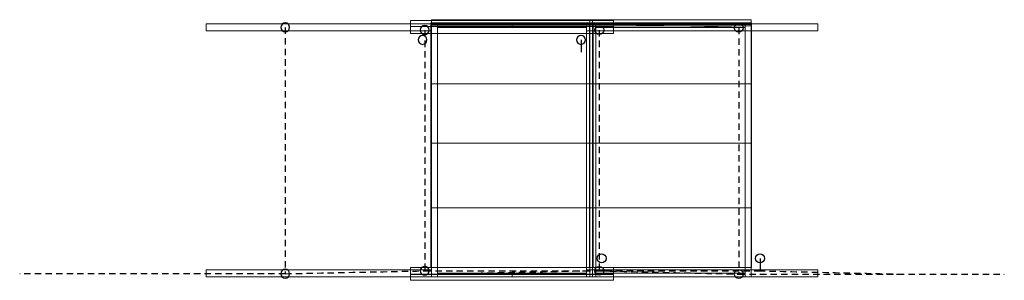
# Model space of a CAD drawing. Header units: inches. Extents: x 6289 to 14922, y -1111 to 883.
# Tile 2 of 2: x 12943 to 14922, y -19 to 504. Entities that reach past the tile are written whole.
import ezdxf

# ---------------------------------------------------------------- set-up
doc = ezdxf.new("R2010")
doc.units = ezdxf.units.IN
doc.header["$LTSCALE"] = 50
doc.header["$MEASUREMENT"] = 0
doc.linetypes.add('DGN Style 2', pattern=[0.426633, 0.25598, -0.170653])
for name, color, linetype, lineweight in [('Cube', 7, 'Continuous', 0), ('Headwall', 7, 'Continuous', 0), ('Section A', 250, 'DGN Style 2', 30), ('Structural Stiff', 7, 'Continuous', 0)]:
    doc.layers.add(name, color=color, linetype=linetype, lineweight=lineweight)

# ---------------------------------------------------------------- blocks, each defined once
blk = doc.blocks.new('FACE')
at = {"layer": 'Cube', "color": 6, "linetype": 'Continuous', "lineweight": 0}
blk.add_3dface([(61.1875, -157.196875, 8.875), (61.1875, -157.196875), (61.1875, 168.803125), (61.1875, 168.803125, 8.875)], dxfattribs=at)
blk = doc.blocks.new('FACE_1')
at = {"layer": 'Cube', "color": 6, "linetype": 'Continuous', "lineweight": 0}
blk.add_3dface([(60.8125, -157.196875, 8.875), (61.1875, -157.196875, 8.875), (61.1875, 168.803125, 8.875), (60.8125, 168.803125, 8.875)], dxfattribs=at)
blk = doc.blocks.new('FACE_2')
at = {"layer": 'Cube', "color": 6, "linetype": 'Continuous', "lineweight": 0}
blk.add_3dface([(60.8125, -157.196875, 5.75), (60.8125, -157.196875, 8.875), (60.8125, 168.803125, 8.875), (60.8125, 168.803125, 5.75)], dxfattribs=at)
blk = doc.blocks.new('FACE_3')
at = {"layer": 'Cube', "color": 6, "linetype": 'Continuous', "lineweight": 0, "elevation": 5.75, "flags": 128}
blk.add_lwpolyline([(58.1875, -157.196875), (60.8125, -157.196875), (60.8125, 168.803125), (58.1875, 168.803125), (58.1875, -146.009), (58.1875, -157.196875), (58.1875, -157.196875)], close=True, dxfattribs=at)
blk = doc.blocks.new('FACE_4')
at = {"layer": 'Cube', "color": 6, "linetype": 'Continuous', "lineweight": 0, "extrusion": (1, 0, 0), "elevation": 58.1875, "flags": 128}
blk.add_lwpolyline([(-157.196875, 16), (-157.196875, 5.75), (-146.009, 5.75), (168.803125, 5.75), (168.803125, 16), (-142.196875, 16), (-157.196875, 16), (-157.196875, 16)], close=True, dxfattribs=at)
blk = doc.blocks.new('FACE_5')
at = {"layer": 'Cube', "color": 6, "linetype": 'Continuous', "lineweight": 0, "elevation": 16, "flags": 128}
blk.add_lwpolyline([(-61.1875, 168.803125), (-61.1875, -157.196875), (58.1875, -157.196875), (58.1875, -142.196875), (58.1875, 168.803125), (-61.1875, 168.803125), (-61.1875, 168.803125)], close=True, dxfattribs=at)
blk = doc.blocks.new('FACE_6')
at = {"layer": 'Cube', "color": 6, "linetype": 'Continuous', "lineweight": 0, "elevation": 16, "flags": 128}
blk.add_lwpolyline([(-61.1875, 168.803125), (-61.1875, -157.196875), (68.6875, -157.196875), (68.6875, -142.196875), (68.6875, 168.803125), (-61.1875, 168.803125), (-61.1875, 168.803125)], close=True, dxfattribs=at)
blk = doc.blocks.new('FACE_7')
at = {"layer": 'Cube', "color": 6, "linetype": 'Continuous', "lineweight": 0}
blk.add_3dface([(-61.1875, -157.196875, 7.125), (-61.1875, -157.196875, 16), (-61.1875, 168.803125, 16), (-61.1875, 168.803125, 7.125)], dxfattribs=at)

msp = doc.modelspace()

# ---------------------------------------------------------------- linework, layer by layer
at = {"layer": 'Cube', "color": 4, "linetype": 'Continuous', "lineweight": 30}
for p, q in [((13752.6, 464, -1715.2), (13752.6, 464, -1691.2)), ((14071.3, 464, -8850.7), (14071.3, 439, -8826.7)), ((14112.6, 25, -1715.2), (14112.6, 25, -1691.2)), ((14431.3, 25, -8850.7), (14431.3, 0, -8826.7))]:
    msp.add_line(p, q, dxfattribs=at)
at = {"layer": 'Cube', "color": 2, "linetype": 'Continuous', "lineweight": 0, "extrusion": (-1, 0, 0), "flags": 128}
for points, elevation in [([(-492.5, -1944.7), (12, -1944.7), (12, -1943.2), (12, -1767.2), (-2, -1767.2), (-492.5, -1767.2), (-492.5, -1944.7)], -13770.6), ([(-492.5, -9080.2), (12, -9080.2), (12, -9078.7), (12, -8902.7), (-2, -8902.7), (-492.5, -8902.7), (-492.5, -9080.2)], -14089.3)]:
    msp.add_lwpolyline(points, close=True, dxfattribs=dict(at, elevation=elevation))
at = {"layer": 'Cube', "color": 2, "linetype": 'Continuous', "lineweight": 0, "flags": 128}
for points, elevation in [([(13770.6, 492.5), (13770.6, 2), (13770.6, -12), (13782.6, -12), (13782.6, 492.5), (13770.6, 492.5)], -1767.2), ([(14089.3, 492.5), (14089.3, 2), (14089.3, -12), (14101.3, -12), (14101.3, 492.5), (14089.3, 492.5)], -8902.7)]:
    msp.add_lwpolyline(points, close=True, dxfattribs=dict(at, elevation=elevation))
at = {"layer": 'Cube', "color": 4, "linetype": 'Continuous', "lineweight": 30, "extrusion": (0, 0, -1)}
for centre in [(-13752.6, 464, 1715.2), (-14071.3, 464, 8850.7)]:
    msp.add_circle(centre, 9, dxfattribs=at)
at = {"layer": 'Cube', "color": 4, "linetype": 'Continuous', "lineweight": 30}
for centre in [(14112.6, 25, -1715.2), (14431.3, 25, -8850.7)]:
    msp.add_circle(centre, 9, dxfattribs=at)
at = {"layer": 'Cube', "color": 2, "linetype": 'Continuous', "lineweight": 0}
for points in [[(13770.6, -12, -1944.7), (13770.6, 492.5, -1944.7), (13782.6, 492.5, -1944.7), (13782.6, -12, -1944.7)], [(13782.6, 492.5, -1944.7), (13782.6, 492.5, -1767.2), (13782.6, -12, -1767.2), (13782.6, -12, -1944.7)], [(14082.6, 492.5, -1767.2), (14082.6, 2, -1767.2), (14094.6, 2, -1767.2), (14094.6, 492.5, -1767.2)], [(14082.6, -12, -1944.7), (14082.6, 492.5, -1944.7), (14094.6, 492.5, -1944.7), (14094.6, -12, -1944.7)], [(14089.3, -12, -9080.2), (14089.3, 492.5, -9080.2), (14101.3, 492.5, -9080.2), (14101.3, -12, -9080.2)], [(14101.3, 492.5, -9080.2), (14101.3, 492.5, -8902.7), (14101.3, -12, -8902.7), (14101.3, -12, -9080.2)], [(14401.3, 492.5, -8902.7), (14401.3, 2, -8902.7), (14413.3, 2, -8902.7), (14413.3, 492.5, -8902.7)], [(14401.3, -12, -9080.2), (14401.3, 492.5, -9080.2), (14413.3, 492.5, -9080.2), (14413.3, -12, -9080.2)]]:
    msp.add_3dface(points, dxfattribs=at)
at = {"layer": 'Headwall', "color": 4, "linetype": 'Continuous', "lineweight": 30}
for p, q in [((13757.2, 483.7, -1707.2), (13757.2, 483.7, -1683.2)), ((14108, 483.7, -1707.2), (14108, 483.7, -1683.2)), ((13476.5, -5.7, -1841.9), (13476.5, -5.7, -1817.9)), ((13757.2, 0, -1707.2), (13757.2, 0, -1683.2)), ((14108, 0, -1707.2), (14108, 0, -1683.2)), ((14388.6, -6.5, -1841.9), (14388.6, -6.5, -1817.9))]:
    msp.add_line(p, q, dxfattribs=at)
at = {"layer": 'Headwall', "color": 2, "linetype": 'Continuous', "lineweight": 0, "extrusion": (0, 1, 0), "elevation": 2, "flags": 128}
for points in [[(-13770.6, -1943.2), (-13317.6, -1943.2), (-13317.6, -1927.2), (-13728.6, -1737.7), (-13728.6, -1767.2), (-13770.6, -1767.2), (-13770.6, -1943.2)], [(-14082.6, -1943.2), (-14082.6, -1767.2), (-14094.6, -1767.2), (-14136.6, -1767.2), (-14136.6, -1737.7), (-14547.6, -1927.2), (-14547.6, -1943.2), (-14082.6, -1943.2)]]:
    msp.add_lwpolyline(points, close=True, dxfattribs=at)
at = {"layer": 'Headwall', "color": 2, "linetype": 'Continuous', "lineweight": 0, "flags": 128}
for points, elevation in [([(13317.6, 2), (13770.6, 2), (13770.6, -12), (13317.6, -12), (13317.6, 2), (13317.6, 2)], -1943.2), ([(14082.6, -12), (14136.6, -12), (14136.6, 2), (14094.6, 2), (14082.6, 2), (14082.6, -12)], -1767.2)]:
    msp.add_lwpolyline(points, close=True, dxfattribs=dict(at, elevation=elevation))
at = {"layer": 'Headwall', "color": 2, "linetype": 'Continuous', "lineweight": 0, "extrusion": (-0.418708, 0, 0.908121), "elevation": -7326.3, "flags": 128}
msp.add_lwpolyline([(-2, 11739.6), (-2, 11287), (12, 11287), (12, 11739.6), (-2, 11739.6), (-2, 11739.6)], close=True, dxfattribs=at)
at = {"layer": 'Headwall', "color": 4, "linetype": 'Continuous', "lineweight": 0, "extrusion": (-1, 0, 0), "elevation": -13317.6, "flags": 128}
msp.add_lwpolyline([(-2, -1915.2), (-2, -1927.2), (12, -1927.2), (12, -1915.2), (-2, -1915.2), (-2, -1915.2)], close=True, dxfattribs=at)
at = {"layer": 'Headwall', "color": 4, "linetype": 'Continuous', "lineweight": 0, "extrusion": (-0.418708, 0, 0.908121), "elevation": -7315.4, "flags": 128}
msp.add_lwpolyline([(12, 11292), (12, 11744.6), (-2, 11744.6), (-2, 11292), (12, 11292), (12, 11292)], close=True, dxfattribs=at)
at = {"layer": 'Headwall', "color": 4, "linetype": 'Continuous', "lineweight": 0, "flags": 128}
for points, elevation in [([(13728.6, -19), (13728.6, 7), (14136.6, 7), (14136.6, -19), (13728.6, -19), (13728.6, -19)], -1767.2), ([(13728.6, 7), (13728.6, -7), (14136.6, -7), (14136.6, 7), (13728.6, 7), (13728.6, 7)], -1707.2)]:
    msp.add_lwpolyline(points, close=True, dxfattribs=dict(at, elevation=elevation))
at = {"layer": 'Headwall', "color": 4, "linetype": 'Continuous', "lineweight": 0, "extrusion": (0, 1, 0), "elevation": 7, "flags": 128}
msp.add_lwpolyline([(-13728.6, -1767.2), (-13728.6, -1707.2), (-14136.6, -1707.2), (-14136.6, -1767.2), (-13728.6, -1767.2), (-13728.6, -1767.2)], close=True, dxfattribs=at)
at = {"layer": 'Headwall', "color": 2, "linetype": 'Continuous', "lineweight": 0, "extrusion": (1, 0, 0), "elevation": 13728.6, "flags": 128}
msp.add_lwpolyline([(-12, -1767.2), (2, -1767.2), (2, -1737.7), (-12, -1737.7), (-12, -1767.2), (-12, -1767.2)], close=True, dxfattribs=at)
at = {"layer": 'Headwall', "color": 2, "linetype": 'Continuous', "lineweight": 0, "extrusion": (0, -1, 0), "elevation": 12, "flags": 128}
for points in [[(13770.6, -1943.2), (13770.6, -1767.2), (13728.6, -1767.2), (13728.6, -1737.7), (13317.6, -1927.2), (13317.6, -1943.2), (13770.6, -1943.2)], [(13770.6, -1767.2), (13770.6, -1943.2), (13770.6, -1944.7), (13782.6, -1944.7), (13782.6, -1767.2), (13770.6, -1767.2)], [(14082.6, -1943.2), (14547.6, -1943.2), (14547.6, -1927.2), (14136.6, -1737.7), (14136.6, -1767.2), (14082.6, -1767.2), (14082.6, -1943.2)], [(14089.3, -8902.7), (14089.3, -9078.7), (14089.3, -9080.2), (14101.3, -9080.2), (14101.3, -8902.7), (14089.3, -8902.7)]]:
    msp.add_lwpolyline(points, close=True, dxfattribs=at)
at = {"layer": 'Headwall', "color": 4, "linetype": 'Continuous', "lineweight": 0, "extrusion": (-3.75753e-18, -0.980581, 0.196116), "elevation": -327.9, "flags": 128}
msp.add_lwpolyline([(13728.6, -1675.4), (13728.6, -1736.6), (14136.6, -1736.6), (14136.6, -1675.4), (13728.6, -1675.4), (13728.6, -1675.4)], close=True, dxfattribs=at)
at = {"layer": 'Headwall', "color": 4, "linetype": 'Continuous', "lineweight": 30, "extrusion": (0, 0, -1)}
for centre in [(-13476.5, -5.7, 1841.9), (-13757.2, 0, 1707.2)]:
    msp.add_circle(centre, 9, dxfattribs=at)
at = {"layer": 'Headwall', "color": 4, "linetype": 'Continuous', "lineweight": 30}
for centre in [(14108, 0, -1707.2), (14388.6, -6.5, -1841.9)]:
    msp.add_circle(centre, 9, dxfattribs=at)
at = {"layer": 'Headwall', "color": 2, "linetype": 'Continuous', "lineweight": 0}
for points in [[(13317.6, 2, -1927.2), (13317.6, 2, -1943.2), (13317.6, -12, -1943.2), (13317.6, -12, -1927.2)], [(13770.6, 2, -1767.2), (13728.6, 2, -1767.2), (13728.6, -12, -1767.2), (13770.6, -12, -1767.2)], [(13770.6, 2, -1943.2), (13770.6, 2, -1767.2), (13770.6, -12, -1767.2), (13770.6, -12, -1943.2)], [(14547.6, -12, -1943.2), (14082.6, -12, -1943.2), (14082.6, 2, -1943.2), (14547.6, 2, -1943.2)], [(14082.6, -12, -1943.2), (14082.6, -12, -1767.2), (14082.6, 2, -1767.2), (14082.6, 2, -1943.2)], [(14089.3, 2, -9078.7), (14089.3, 2, -8902.7), (14089.3, -12, -8902.7), (14089.3, -12, -9078.7)], [(14136.6, -12, -1737.7), (14547.6, -12, -1927.2), (14547.6, 2, -1927.2), (14136.6, 2, -1737.7)], [(14401.3, -12, -9078.7), (14401.3, -12, -8902.7), (14401.3, 2, -8902.7), (14401.3, 2, -9078.7)], [(14547.6, -12, -1927.2), (14547.6, -12, -1943.2), (14547.6, 2, -1943.2), (14547.6, 2, -1927.2)]]:
    msp.add_3dface(points, dxfattribs=at)
at = {"layer": 'Headwall', "color": 4, "linetype": 'Continuous', "lineweight": 0}
for points in [[(13728.6, 2, -1725.7), (13728.6, 2, -1737.7), (13317.6, 2, -1927.2), (13317.6, 2, -1915.2)], [(13317.6, -12, -1927.2), (13317.6, 2, -1927.2), (13728.6, 2, -1737.7), (13728.6, -12, -1737.7)], [(13728.6, -7, -1707.2), (13728.6, 7, -1707.2), (13728.6, 7, -1767.2), (13728.6, -19, -1767.2)], [(13728.6, -12, -1725.7), (13728.6, -12, -1737.7), (13728.6, 2, -1737.7), (13728.6, 2, -1725.7)], [(14136.6, -7, -1707.2), (14136.6, -19, -1767.2), (14136.6, 7, -1767.2), (14136.6, 7, -1707.2)], [(14136.6, 2, -1725.7), (14136.6, 2, -1737.7), (14136.6, -12, -1737.7), (14136.6, -12, -1725.7)], [(14547.6, 2, -1915.2), (14547.6, 2, -1927.2), (14136.6, 2, -1737.7), (14136.6, 2, -1725.7)], [(14136.6, -12, -1725.7), (14547.6, -12, -1915.2), (14547.6, 2, -1915.2), (14136.6, 2, -1725.7)], [(14136.6, -12, -1737.7), (14136.6, 2, -1737.7), (14547.6, 2, -1927.2), (14547.6, -12, -1927.2)], [(14547.6, -12, -1915.2), (14547.6, -12, -1927.2), (14547.6, 2, -1927.2), (14547.6, 2, -1915.2)], [(13317.6, -12, -1915.2), (13317.6, -12, -1927.2), (13728.6, -12, -1737.7), (13728.6, -12, -1725.7)], [(14136.6, -12, -1725.7), (14136.6, -12, -1737.7), (14547.6, -12, -1927.2), (14547.6, -12, -1915.2)]]:
    msp.add_3dface(points, dxfattribs=at)
at = {"layer": 'Section A', "extrusion": (-1, 0, 0)}
for centre, radius in [((-241.6, -643.7, -13476.5), 1200), ((-241.9, -535.1, -13757.2), 1173.3), ((-241.9, -535.1, -14108), 1173.3), ((-240.8, -643.7, -14388.6), 1200)]:
    msp.add_arc(centre, radius, 258.1039, 281.8961, dxfattribs=at)
at = {"layer": 'Section A', "extrusion": (0.020423, -0.999791, 0)}
for centre in [(13419.8, -7823.7, 287.5), (13099.1, -677.8, 281)]:
    msp.add_arc(centre, 1200, 288.1839, 303.0898, dxfattribs=at)
at = {"layer": 'Section A', "extrusion": (0, -1, 0)}
for centre, start, end in [((14253.3, -7642), 261.595, 278.405), ((13932.6, -496.1), 261.595, 278.405), ((14922.4, -743.2, 6.5), 243.5827, 270)]:
    msp.add_arc(centre, 1200, start, end, dxfattribs=at)
at = {"layer": 'Section A', "extrusion": (-0.02327, -0.999729, 0)}
for centre in [(15079.9, -7823.7, -335.8), (14759.3, -677.8, -328.3)]:
    msp.add_arc(centre, 1200, 236.9112, 251.8179, dxfattribs=at)
at = {"layer": 'Section A', "extrusion": (0, 1, 0)}
msp.add_arc((-12942.7, -743.2, -5.7), 1200, 243.5827, 270, dxfattribs=at)
at = {"layer": 'Structural Stiff', "color": 4, "linetype": 'Continuous', "lineweight": 30}
for p, q in [((13476.5, 489, -1841.9), (13476.5, 489, -1817.9)), ((14388.6, 488.2, -1841.9), (14388.6, 488.2, -1817.9))]:
    msp.add_line(p, q, dxfattribs=at)
at = {"layer": 'Structural Stiff', "color": 2, "linetype": 'Continuous', "lineweight": 0, "extrusion": (0, -1, 0), "elevation": -496, "flags": 128}
for points in [[(13770.6, -1943.2), (13770.6, -1767.2), (13728.6, -1767.2), (13728.6, -1737.7), (13317.6, -1927.2), (13317.6, -1943.2), (13770.6, -1943.2)], [(13770.6, -1767.2), (13770.6, -1943.2), (13770.6, -1944.7), (13782.6, -1944.7), (13782.6, -1767.2), (13770.6, -1767.2)], [(14089.3, -8902.7), (14089.3, -9078.7), (14089.3, -9080.2), (14101.3, -9080.2), (14101.3, -8902.7), (14089.3, -8902.7)]]:
    msp.add_lwpolyline(points, close=True, dxfattribs=at)
at = {"layer": 'Structural Stiff', "color": 2, "linetype": 'Continuous', "lineweight": 0, "flags": 128}
for points, elevation in [([(13317.6, 482), (13770.6, 482), (13770.6, 496), (13317.6, 496), (13317.6, 482), (13317.6, 482)], -1943.2), ([(13770.6, 492.5), (13782.6, 492.5), (14082.6, 492.5), (14094.6, 492.5), (14094.6, 504.5), (13770.6, 504.5), (13770.6, 492.5)], -1767.2), ([(14089.3, 492.5), (14101.3, 492.5), (14401.3, 492.5), (14413.3, 492.5), (14413.3, 504.5), (14089.3, 504.5), (14089.3, 492.5)], -8902.7)]:
    msp.add_lwpolyline(points, close=True, dxfattribs=dict(at, elevation=elevation))
at = {"layer": 'Structural Stiff', "color": 2, "linetype": 'Continuous', "lineweight": 0, "extrusion": (-0.418708, 0, 0.908121), "elevation": -7326.3, "flags": 128}
msp.add_lwpolyline([(-482, 11739.6), (-482, 11287), (-496, 11287), (-496, 11739.6), (-482, 11739.6), (-482, 11739.6)], close=True, dxfattribs=at)
at = {"layer": 'Structural Stiff', "color": 4, "linetype": 'Continuous', "lineweight": 0, "extrusion": (-0.418708, 0, 0.908121), "elevation": -7315.4, "flags": 128}
msp.add_lwpolyline([(-496, 11292), (-496, 11744.6), (-482, 11744.6), (-482, 11292), (-496, 11292), (-496, 11292)], close=True, dxfattribs=at)
at = {"layer": 'Structural Stiff', "color": 4, "linetype": 'Continuous', "lineweight": 0, "extrusion": (-3.75753e-18, 0.980581, 0.196116), "elevation": 146.7, "flags": 128}
msp.add_lwpolyline([(-13728.6, -1770.4), (-13728.6, -1831.5), (-14136.6, -1831.5), (-14136.6, -1770.4), (-13728.6, -1770.4), (-13728.6, -1770.4)], close=True, dxfattribs=at)
at = {"layer": 'Structural Stiff', "color": 4, "linetype": 'Continuous', "lineweight": 0, "flags": 128}
for points, elevation in [([(13728.6, 503), (13728.6, 477), (14136.6, 477), (14136.6, 503), (13728.6, 503), (13728.6, 503)], -1767.2), ([(13728.6, 477), (13728.6, 491), (14136.6, 491), (14136.6, 477), (13728.6, 477), (13728.6, 477)], -1707.2)]:
    msp.add_lwpolyline(points, close=True, dxfattribs=dict(at, elevation=elevation))
at = {"layer": 'Structural Stiff', "color": 2, "linetype": 'Continuous', "lineweight": 0, "extrusion": (-1, 0, 0), "elevation": -13728.6, "flags": 128}
msp.add_lwpolyline([(-496, -1767.2), (-482, -1767.2), (-482, -1737.7), (-496, -1737.7), (-496, -1767.2), (-496, -1767.2)], close=True, dxfattribs=at)
at = {"layer": 'Structural Stiff', "color": 2, "linetype": 'Continuous', "lineweight": 0, "extrusion": (0, 1, 0), "elevation": 482, "flags": 128}
msp.add_lwpolyline([(-13770.6, -1943.2), (-13317.6, -1943.2), (-13317.6, -1927.2), (-13728.6, -1737.7), (-13728.6, -1767.2), (-13770.6, -1767.2), (-13770.6, -1943.2)], close=True, dxfattribs=at)
at = {"layer": 'Structural Stiff', "color": 4, "linetype": 'Continuous', "lineweight": 0, "extrusion": (0, 1, 0), "elevation": 477, "flags": 128}
msp.add_lwpolyline([(-13728.6, -1767.2), (-13728.6, -1707.2), (-14136.6, -1707.2), (-14136.6, -1767.2), (-13728.6, -1767.2), (-13728.6, -1767.2)], close=True, dxfattribs=at)
at = {"layer": 'Structural Stiff', "color": 4, "linetype": 'Continuous', "lineweight": 30, "extrusion": (0, 0, -1)}
for centre in [(-13476.5, 489, 1841.9), (-13757.2, 483.7, 1707.2)]:
    msp.add_circle(centre, 9, dxfattribs=at)
at = {"layer": 'Structural Stiff', "color": 4, "linetype": 'Continuous', "lineweight": 30}
for centre in [(14388.6, 488.2, -1841.9), (14108, 483.7, -1707.2)]:
    msp.add_circle(centre, 9, dxfattribs=at)
at = {"layer": 'Structural Stiff', "color": 4, "linetype": 'Continuous', "lineweight": 0}
for points in [[(13317.6, 496, -1915.2), (13317.6, 496, -1927.2), (13728.6, 496, -1737.7), (13728.6, 496, -1725.7)], [(13317.6, 496, -1927.2), (13317.6, 482, -1927.2), (13728.6, 482, -1737.7), (13728.6, 496, -1737.7)], [(14136.6, 496, -1725.7), (14547.6, 496, -1915.2), (14547.6, 482, -1915.2), (14136.6, 482, -1725.7)], [(14136.6, 496, -1725.7), (14136.6, 496, -1737.7), (14547.6, 496, -1927.2), (14547.6, 496, -1915.2)], [(14547.6, 496, -1915.2), (14547.6, 496, -1927.2), (14547.6, 482, -1927.2), (14547.6, 482, -1915.2)], [(14547.6, 482, -1915.2), (14547.6, 482, -1927.2), (14136.6, 482, -1737.7), (14136.6, 482, -1725.7)]]:
    msp.add_3dface(points, dxfattribs=at)
at = {"layer": 'Structural Stiff', "color": 2, "linetype": 'Continuous', "lineweight": 0}
for points in [[(13770.6, 482, -1767.2), (13728.6, 482, -1767.2), (13728.6, 496, -1767.2), (13770.6, 496, -1767.2)], [(13770.6, 482, -1943.2), (13770.6, 482, -1767.2), (13770.6, 496, -1767.2), (13770.6, 496, -1943.2)], [(14547.6, 496, -1943.2), (14082.6, 496, -1943.2), (14082.6, 482, -1943.2), (14547.6, 482, -1943.2)], [(14089.3, 482, -9078.7), (14089.3, 482, -8902.7), (14089.3, 496, -8902.7), (14089.3, 496, -9078.7)], [(14136.6, 496, -1737.7), (14547.6, 496, -1927.2), (14547.6, 482, -1927.2), (14136.6, 482, -1737.7)], [(14547.6, 496, -1927.2), (14547.6, 496, -1943.2), (14547.6, 482, -1943.2), (14547.6, 482, -1927.2)], [(13770.6, 492.5, -1767.2), (13770.6, 492.5, -1944.7), (13782.6, 492.5, -1944.7), (13782.6, 492.5, -1767.2)], [(13770.6, 492.5, -1944.7), (13770.6, 492.5, -1767.2), (13782.6, 492.5, -1767.2), (13782.6, 492.5, -1944.7)], [(13770.6, 492.5, -1767.2), (13770.6, 492.5, -1944.7), (13782.6, 492.5, -1944.7), (13782.6, 492.5, -1767.2)], [(13770.6, 492.5, -1944.7), (13770.6, 492.5, -1767.2), (13782.6, 492.5, -1767.2), (13782.6, 492.5, -1944.7)], [(14089.3, 492.5, -8902.7), (14089.3, 492.5, -9080.2), (14101.3, 492.5, -9080.2), (14101.3, 492.5, -8902.7)], [(14089.3, 492.5, -9080.2), (14089.3, 492.5, -8902.7), (14101.3, 492.5, -8902.7), (14101.3, 492.5, -9080.2)], [(14089.3, 492.5, -8902.7), (14089.3, 492.5, -9080.2), (14101.3, 492.5, -9080.2), (14101.3, 492.5, -8902.7)], [(14089.3, 492.5, -9080.2), (14089.3, 492.5, -8902.7), (14101.3, 492.5, -8902.7), (14101.3, 492.5, -9080.2)]]:
    msp.add_3dface(points, dxfattribs=at)

# ---------------------------------------------------------------- block references
at = {"layer": 'Cube', "color": 6, "linetype": 'Continuous', "lineweight": 0, "rotation": 90}
for name, p in [('FACE', (13938.4, 436.8, -1767.2)), ('FACE_1', (13938.4, 436.8, -1767.2)), ('FACE_2', (13938.4, 436.8, -1767.2)), ('FACE_3', (13938.4, 436.8, -1767.2)), ('FACE_4', (13938.4, 436.8, -1767.2)), ('FACE_5', (13938.4, 436.8, -1767.2)), ('FACE', (14257.1, 436.8, -8902.7)), ('FACE_1', (14257.1, 436.8, -8902.7)), ('FACE_2', (14257.1, 436.8, -8902.7)), ('FACE_3', (14257.1, 436.8, -8902.7)), ('FACE_4', (14257.1, 436.8, -8902.7)), ('FACE_5', (14257.1, 436.8, -8902.7)), ('FACE_5', (13938.4, 317.4, -1767.2)), ('FACE_5', (14257.1, 317.4, -8902.7)), ('FACE_6', (13938.4, 187.6, -1767.2)), ('FACE_6', (14257.1, 187.6, -8902.7)), ('FACE_5', (13938.4, 68.2, -1767.2)), ('FACE_5', (14257.1, 68.2, -8902.7)), ('FACE_7', (13938.4, 68.2, -1767.2)), ('FACE_7', (14257.1, 68.2, -8902.7))]:
    msp.add_blockref(name, p, dxfattribs=at)

# ---------------------------------------------------------------- meshes
at = {"layer": 'Cube', "color": 2, "linetype": 'Continuous', "lineweight": 0}
mesh = msp.add_polyface(dxfattribs=at)
corners = [(14082.6, 2, -1767.2), (14082.6, 2, -1943.2), (14082.6, 2, -1944.7), (14094.6, 2, -1944.7), (14094.6, 2, -1767.2), (14082.6, -12, -1767.2), (14082.6, -12, -1943.2), (14082.6, -12, -1944.7), (14094.6, -12, -1944.7), (14094.6, -12, -1767.2)]
mesh.append_faces([[corners[k] for k in face] for face in [(0, 5, 9, 4), (4, 9, 8, 3), (3, 8, 7, 2)]], dxfattribs={"color": 2})
mesh.append_faces([[corners[k] for k in face] for face in [(8, 6, 7), (6, 9, 5), (1, 6, 5, 0)]], dxfattribs={"vtx0": -1, "color": 2})
mesh.append_faces([[corners[k] for k in face] for face in [(9, 6, 8)]], dxfattribs={"vtx0": -1, "vtx1": -1, "color": 2})
mesh.append_faces([[corners[k] for k in face] for face in [(4, 3, 1)]], dxfattribs={"vtx1": -1, "vtx2": -1, "color": 2})
mesh.append_faces([[corners[k] for k in face] for face in [(3, 2, 1), (1, 0, 4), (2, 7, 6, 1)]], dxfattribs={"vtx2": -1, "color": 2})
mesh = msp.add_polyface(dxfattribs=at)
corners = [(14401.3, 2, -8902.7), (14401.3, 2, -9078.7), (14401.3, 2, -9080.2), (14413.3, 2, -9080.2), (14413.3, 2, -8902.7), (14401.3, -12, -8902.7), (14401.3, -12, -9078.7), (14401.3, -12, -9080.2), (14413.3, -12, -9080.2), (14413.3, -12, -8902.7)]
mesh.append_faces([[corners[k] for k in face] for face in [(0, 5, 9, 4), (4, 9, 8, 3), (3, 8, 7, 2)]], dxfattribs={"color": 2})
mesh.append_faces([[corners[k] for k in face] for face in [(8, 6, 7), (6, 9, 5), (1, 6, 5, 0)]], dxfattribs={"vtx0": -1, "color": 2})
mesh.append_faces([[corners[k] for k in face] for face in [(9, 6, 8)]], dxfattribs={"vtx0": -1, "vtx1": -1, "color": 2})
mesh.append_faces([[corners[k] for k in face] for face in [(4, 3, 1)]], dxfattribs={"vtx1": -1, "vtx2": -1, "color": 2})
mesh.append_faces([[corners[k] for k in face] for face in [(3, 2, 1), (1, 0, 4), (2, 7, 6, 1)]], dxfattribs={"vtx2": -1, "color": 2})
at = {"layer": 'Headwall', "color": 2, "linetype": 'Continuous', "lineweight": 0}
mesh = msp.add_polyface(dxfattribs=at)
corners = [(13932.6, -12, -1767.2), (13932.6, -5, -1767.2), (13782.6, -5, -1767.2), (13782.6, -12, -1767.2), (13932.6, -12, -1944.7), (13932.6, -5, -1944.7), (13782.6, -12, -1944.7), (13782.6, -5, -1944.7)]
mesh.append_faces([[corners[k] for k in face] for face in [(0, 1, 2, 3), (4, 5, 1, 0), (6, 7, 5, 4), (3, 2, 7, 6), (1, 5, 7, 2), (3, 6, 4, 0)]], dxfattribs={"color": 2})
mesh = msp.add_polyface(dxfattribs=at)
corners = [(14082.6, -12, -1767.2), (14082.6, -5, -1767.2), (13932.6, -5, -1767.2), (13932.6, -12, -1767.2), (14082.6, -12, -1944.7), (14082.6, -5, -1944.7), (13932.6, -12, -1944.7), (13932.6, -5, -1944.7)]
mesh.append_faces([[corners[k] for k in face] for face in [(0, 1, 2, 3), (4, 5, 1, 0), (6, 7, 5, 4), (3, 2, 7, 6), (1, 5, 7, 2), (3, 6, 4, 0)]], dxfattribs={"color": 2})
mesh = msp.add_polyface(dxfattribs=at)
corners = [(14401.3, -12, -8902.7), (14401.3, -5, -8902.7), (14101.3, -5, -8902.7), (14101.3, -12, -8902.7), (14401.3, -12, -9080.2), (14401.3, -5, -9080.2), (14101.3, -12, -9080.2), (14101.3, -5, -9080.2)]
mesh.append_faces([[corners[k] for k in face] for face in [(0, 1, 2, 3), (4, 5, 1, 0), (6, 7, 5, 4), (3, 2, 7, 6), (1, 5, 7, 2), (3, 6, 4, 0)]], dxfattribs={"color": 2})
mesh = msp.add_polyface(dxfattribs=at)
corners = [(14401.3, -12, -8902.7), (14401.3, -5, -8902.7), (14401.3, -5, -8902.7), (14401.3, -12, -8902.7), (14401.3, -12, -9080.2), (14401.3, -5, -9080.2), (14401.3, -12, -9080.2), (14401.3, -5, -9080.2)]
mesh.append_faces([[corners[k] for k in face] for face in [(0, 1, 2, 3), (4, 5, 1, 0), (6, 7, 5, 4), (3, 2, 7, 6), (1, 5, 7, 2), (3, 6, 4, 0)]], dxfattribs={"color": 2})
at = {"layer": 'Structural Stiff', "color": 2, "linetype": 'Continuous', "lineweight": 0}
mesh = msp.add_polyface(dxfattribs=at)
corners = [(13932.6, 496, -1767.2), (13932.6, 489, -1767.2), (13782.6, 489, -1767.2), (13782.6, 496, -1767.2), (13932.6, 496, -1944.7), (13932.6, 489, -1944.7), (13782.6, 496, -1944.7), (13782.6, 489, -1944.7)]
mesh.append_faces([[corners[k] for k in face] for face in [(3, 2, 1, 0), (0, 1, 5, 4), (4, 5, 7, 6), (6, 7, 2, 3), (2, 7, 5, 1), (0, 4, 6, 3)]], dxfattribs={"color": 2})
mesh = msp.add_polyface(dxfattribs=at)
corners = [(14082.6, 496, -1767.2), (14082.6, 489, -1767.2), (13932.6, 489, -1767.2), (13932.6, 496, -1767.2), (14082.6, 496, -1944.7), (14082.6, 489, -1944.7), (13932.6, 496, -1944.7), (13932.6, 489, -1944.7)]
mesh.append_faces([[corners[k] for k in face] for face in [(3, 2, 1, 0), (0, 1, 5, 4), (4, 5, 7, 6), (6, 7, 2, 3), (2, 7, 5, 1), (0, 4, 6, 3)]], dxfattribs={"color": 2})
mesh = msp.add_polyface(dxfattribs=at)
corners = [(14082.6, 482, -1767.2), (14082.6, 482, -1943.2), (14082.6, 482, -1944.7), (14094.6, 482, -1944.7), (14094.6, 482, -1767.2), (14082.6, 496, -1767.2), (14082.6, 496, -1943.2), (14082.6, 496, -1944.7), (14094.6, 496, -1944.7), (14094.6, 496, -1767.2)]
mesh.append_faces([[corners[k] for k in face] for face in [(0, 4, 9, 5), (4, 3, 8, 9), (3, 2, 7, 8)]], dxfattribs={"color": 2})
mesh.append_faces([[corners[k] for k in face] for face in [(3, 1, 2), (1, 4, 0)]], dxfattribs={"vtx0": -1, "color": 2})
mesh.append_faces([[corners[k] for k in face] for face in [(4, 1, 3)]], dxfattribs={"vtx0": -1, "vtx1": -1, "color": 2})
mesh.append_faces([[corners[k] for k in face] for face in [(2, 1, 6, 7)]], dxfattribs={"vtx1": -1, "color": 2})
mesh.append_faces([[corners[k] for k in face] for face in [(9, 8, 6)]], dxfattribs={"vtx1": -1, "vtx2": -1, "color": 2})
mesh.append_faces([[corners[k] for k in face] for face in [(8, 7, 6), (6, 5, 9)]], dxfattribs={"vtx2": -1, "color": 2})
mesh.append_faces([[corners[k] for k in face] for face in [(1, 0, 5, 6)]], dxfattribs={"vtx3": -1, "color": 2})
mesh = msp.add_polyface(dxfattribs=at)
corners = [(14401.3, 489, -8902.7), (14101.3, 489, -8902.7), (14101.3, 489, -8902.7), (14101.3, 496, -8902.7), (14401.3, 489, -9080.2), (14101.3, 496, -9080.2), (14101.3, 496, -9080.2), (14101.3, 489, -9080.2)]
mesh.append_faces([[corners[k] for k in face] for face in [(3, 2, 1, 0), (0, 1, 5, 4), (4, 5, 7, 6), (6, 7, 2, 3), (2, 7, 5, 1), (0, 4, 6, 3)]], dxfattribs={"color": 2})
mesh = msp.add_polyface(dxfattribs=at)
corners = [(14401.3, 496, -8902.7), (14401.3, 489, -8902.7), (14101.3, 489, -8902.7), (14401.3, 489, -8902.7), (14401.3, 496, -9080.2), (14401.3, 489, -9080.2), (14401.3, 489, -9080.2), (14101.3, 496, -9080.2)]
mesh.append_faces([[corners[k] for k in face] for face in [(3, 2, 1, 0), (0, 1, 5, 4), (4, 5, 7, 6), (6, 7, 2, 3), (2, 7, 5, 1), (0, 4, 6, 3)]], dxfattribs={"color": 2})
mesh = msp.add_polyface(dxfattribs=at)
corners = [(14401.3, 482, -8902.7), (14401.3, 482, -9078.7), (14401.3, 482, -9080.2), (14413.3, 482, -9080.2), (14413.3, 482, -8902.7), (14401.3, 496, -8902.7), (14401.3, 496, -9078.7), (14401.3, 496, -9080.2), (14413.3, 496, -9080.2), (14413.3, 496, -8902.7)]
mesh.append_faces([[corners[k] for k in face] for face in [(0, 4, 9, 5), (4, 3, 8, 9), (3, 2, 7, 8)]], dxfattribs={"color": 2})
mesh.append_faces([[corners[k] for k in face] for face in [(3, 1, 2), (1, 4, 0)]], dxfattribs={"vtx0": -1, "color": 2})
mesh.append_faces([[corners[k] for k in face] for face in [(4, 1, 3)]], dxfattribs={"vtx0": -1, "vtx1": -1, "color": 2})
mesh.append_faces([[corners[k] for k in face] for face in [(2, 1, 6, 7)]], dxfattribs={"vtx1": -1, "color": 2})
mesh.append_faces([[corners[k] for k in face] for face in [(9, 8, 6)]], dxfattribs={"vtx1": -1, "vtx2": -1, "color": 2})
mesh.append_faces([[corners[k] for k in face] for face in [(8, 7, 6), (6, 5, 9)]], dxfattribs={"vtx2": -1, "color": 2})
mesh.append_faces([[corners[k] for k in face] for face in [(1, 0, 5, 6)]], dxfattribs={"vtx3": -1, "color": 2})

doc.saveas('drawing.dxf')
